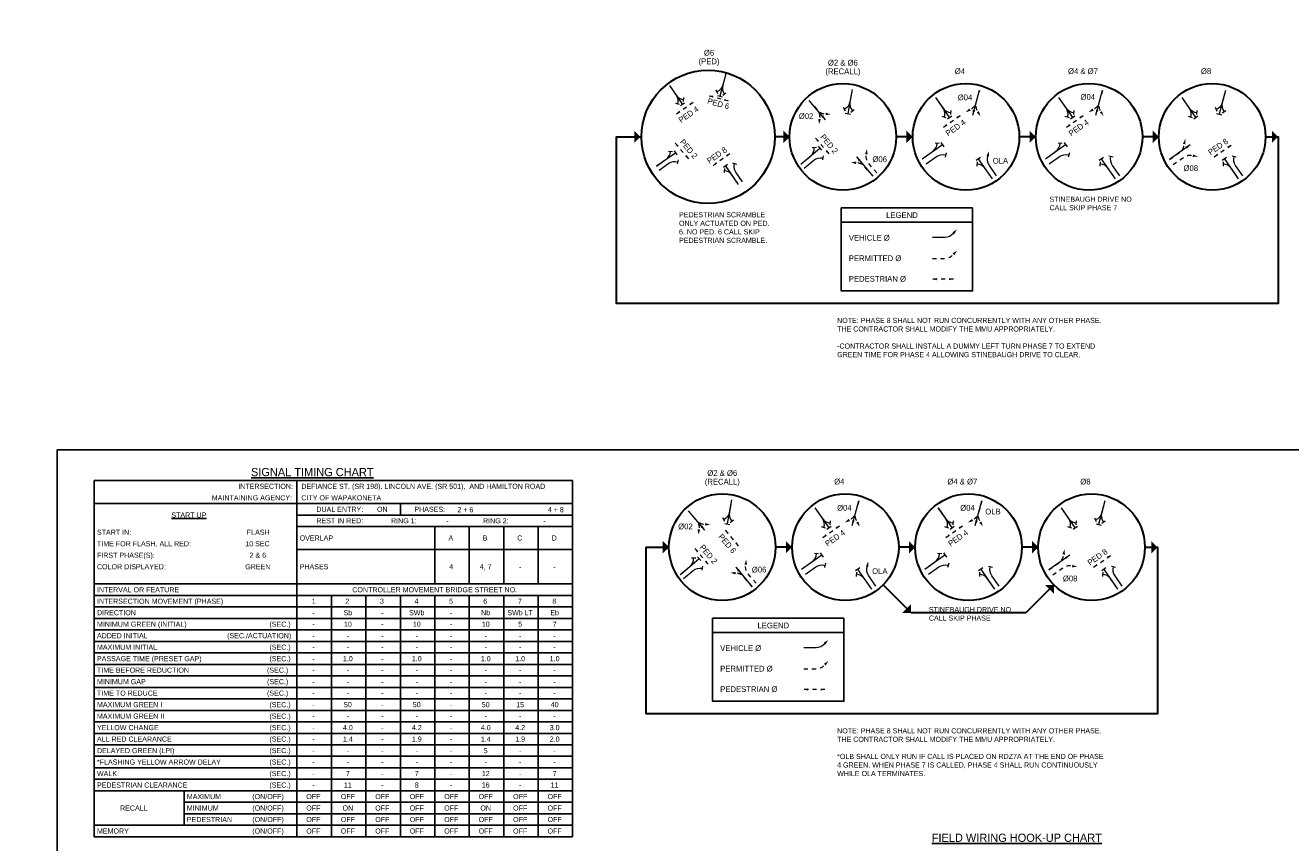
# Model space of a CAD drawing. Header units: feet. Extents: x -492 to 1495683, y -198 to 337262.
# Tile 20 of 32: x 95 to 126, y -127 to -107. Entities that reach past the tile are written whole.
import ezdxf
from ezdxf.enums import TextEntityAlignment as Align

# ---------------------------------------------------------------- set-up
doc = ezdxf.new("R2010")
doc.units = ezdxf.units.FT
doc.header["$MEASUREMENT"] = 0
for name, pattern in [('DGN Style 1', [0.063228, 0.000105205, -0.063123]), ('DGN Style 2', [0.017105, 0.010263, -0.006842]), ('F', [0.15, 0.1, -0.05])]:
    doc.linetypes.add(name, pattern=pattern)
doc.layers.add('COLUMNS', color=6, linetype='Continuous', plot=False)
for name, color, linetype in [('SH_Data', 7, 'Continuous'), ('SH_Text', 9, 'Continuous'), ('TEXT-DED', 10, 'Continuous')]:
    doc.layers.add(name, color=color, linetype=linetype)
doc.styles.add('Font 31 Normal (0.14)', font='ISO_FONTRIGHT.shx', dxfattribs={"height": 0.2})
doc.styles.add('Slanted Normal (0.14) Font 31', font='ISO_FONTRIGHT.shx', dxfattribs={"height": 0.14})
doc.styles.add('Slanted-Normal', font='font31.shx', dxfattribs={"height": 0.14})
doc.styles.get("Standard").update_dxf_attribs({"font": 'font31.shx'})
doc.dimstyles.get("Standard").update_dxf_attribs({"dimtxt": 0.18, "dimasz": 0.18, "dimexe": 0.18, "dimexo": 0.0625, "dimgap": 0.09, "dimtad": 0, "dimtih": 1, "dimtoh": 1, "dimdec": 4, "dimzin": 0, "dimdsep": 46, "dimtxsty": 'Standard', "dimcen": 0.09, "dimadec": 0, "dimazin": 0, "dimtfac": 1, "dimtdec": 4, "dimtofl": 0, "dimtmove": 0, "dimatfit": 3, "dimfxl": 1, "dimtolj": 1, "dimtzin": 0, "dimarcsym": 0})

# ---------------------------------------------------------------- blocks, each defined once
blk = doc.blocks.new('*D1099')
at = {"layer": 'Defpoints', "color": 0, "transparency": 16777216}
for p in [(87.614, -118.712), (88.795, -118.712), (90.277, -118.712), (88.476, -119.263), (88.795, -121.588)]:
    blk.add_point(p, dxfattribs=at)
at = {"layer": 'TEXT-DED', "color": 0, "lineweight": -2, "transparency": 16777216}
blk.add_arc((88.795, -118.712), 0.636, 191.2725, 258.7275, dxfattribs=at)
at = {"layer": 'TEXT-DED', "color": 0, "transparency": 16777216}
for points in [[(88.15, -118.839), (88.191, -118.834), (88.158, -118.712)], [(88.672, -119.315), (88.668, -119.357), (88.795, -119.348)]]:
    blk.add_solid(points, dxfattribs=at)
blk = doc.blocks.new('TERMF_5')
at = {"layer": 'SH_Data', "color": 1, "linetype": 'Continuous', "lineweight": 13}
blk.add_solid([(-0.156, 0.039), (0, 0), (-0.156, -0.039)], dxfattribs=at)
blk = doc.blocks.new('TERMF_6')
at = {"layer": 'SH_Data', "color": 1, "linetype": 'Continuous', "lineweight": 13}
blk.add_solid([(-0.156, 0.039), (0, 0), (-0.156, -0.039)], dxfattribs=at)
blk = doc.blocks.new('*U1074')
at = {"layer": 'SH_Data', "color": 2, "linetype": 'DGN Style 2', "lineweight": 13}
blk.add_line((0.375, 0), (-0.375, 0), dxfattribs=at)
at = {"layer": 'SH_Data', "color": 1, "linetype": 'Continuous', "lineweight": 13, "extrusion": (0, 0, -1), "xscale": 0.9754271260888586, "yscale": 0.9754271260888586, "zscale": 0.9754271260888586, "rotation": 9.12631102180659e-12}
blk.add_blockref('TERMF_6', (0.375, 0), dxfattribs=at)
at = {"layer": 'SH_Data', "color": 1, "linetype": 'Continuous', "lineweight": 13, "xscale": 0.9754271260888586, "yscale": 0.9754271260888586, "zscale": 0.9754271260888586, "rotation": 9.12631102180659e-12}
blk.add_blockref('TERMF_5', (0.375, 0), dxfattribs=at)
blk = doc.blocks.new('PED')
at = {"layer": 'SH_Data', "color": 2, "linetype": 'DGN Style 2', "lineweight": 13}
blk.add_blockref('*U1074', (0, 0), dxfattribs=at)
blk = doc.blocks.new('TERMF_2')
at = {"layer": 'SH_Data', "color": 1, "linetype": 'Continuous', "lineweight": 13}
blk.add_solid([(-0.156, 0.039), (0, 0), (-0.156, -0.039)], dxfattribs=at)
blk = doc.blocks.new('*U1069')
at = {"layer": 'SH_Data', "color": 2, "linetype": 'Continuous', "lineweight": 13}
blk.add_line((0.32, 0), (-0.32, 0), dxfattribs=at)
at = {"layer": 'SH_Data', "color": 1, "linetype": 'Continuous', "lineweight": 13, "xscale": 0.8222464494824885, "yscale": 0.8222464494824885, "zscale": 0.8222464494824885, "rotation": 9.126311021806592e-12}
blk.add_blockref('TERMF_2', (0.32, 0), dxfattribs=at)
blk = doc.blocks.new('TERMF')
at = {"layer": 'SH_Data', "color": 1, "linetype": 'Continuous', "lineweight": 13, "extrusion": (0, 0, -1)}
blk.add_solid([(0.156, 0.039), (0, 0), (0.156, -0.039)], dxfattribs=at)
blk = doc.blocks.new('*U1065')
at = {"layer": 'SH_Data', "color": 2, "linetype": 'Continuous', "lineweight": 13, "extrusion": (0, 0, -1), "flags": 128}
blk.add_lwpolyline([(-0.096, 0.308), (-0.096, -0.005, 0.227198), (0.006, -0.217)], format="xyb", dxfattribs=at)
at = {"layer": 'SH_Data', "color": 1, "linetype": 'Continuous', "lineweight": 13, "extrusion": (0, 0, -1), "xscale": 0.8222475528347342, "yscale": 0.8222475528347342, "zscale": 0.8222475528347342, "rotation": 314.9229827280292}
blk.add_blockref('TERMF', (0.096, -0.308), dxfattribs=at)
blk = doc.blocks.new('*U1067')
at = {"layer": 'SH_Data', "color": 2, "linetype": 'Continuous', "lineweight": 13}
blk.add_line((0.001, 0.283), (0.067, 0.201), dxfattribs=at)
at = {"layer": 'SH_Data', "color": 2, "linetype": 'Continuous', "lineweight": 13, "flags": 128}
blk.add_lwpolyline([(-0.067, -0.283), (-0.067, 0.03, -0.227198), (0.034, 0.242)], format="xyb", dxfattribs=at)
blk = doc.blocks.new('STHRU')
at = {"layer": 'SH_Data', "color": 2, "linetype": 'Continuous', "lineweight": 13}
for p, q in [((0, 0), (0.731, 0)), ((0.731, -0.077), (0.731, 0.077))]:
    blk.add_line(p, q, dxfattribs=at)
blk = doc.blocks.new('TERMF_4')
at = {"layer": 'SH_Data', "color": 1, "linetype": 'Continuous', "lineweight": 13, "extrusion": (0, 0, -1)}
blk.add_solid([(0.156, 0.039), (0, 0), (0.156, -0.039)], dxfattribs=at)
blk = doc.blocks.new('PERMISSIVE ARROW')
at = {"layer": 'SH_Data', "color": 2, "linetype": 'F', "lineweight": 13, "flags": 128}
blk.add_lwpolyline([(0, 0), (0.306, 0, 0.227198), (0.512, 0.099)], format="xyb", dxfattribs=at)
at = {"layer": 'SH_Data', "color": 1, "linetype": 'Continuous', "lineweight": 13, "xscale": 0.8014446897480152, "yscale": 0.8014446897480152, "zscale": 0.8014446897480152, "rotation": 44.92298272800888}
blk.add_blockref('TERMF_4', (0.601, 0.187), dxfattribs=at)

msp = doc.modelspace()

# ---------------------------------------------------------------- linework, layer by layer
at = {"layer": 'COLUMNS', "color": 3}
msp.add_lwpolyline([(95.53658, -138.06895), (95.53658, -117.31895), (125.91158, -117.31895), (125.91158, -138.06895)], close=True, dxfattribs=at)
at = {"layer": 'SH_Data', "color": 9, "linetype": 'Continuous', "lineweight": 30}
for p, q in [((113.38819, -109.69344), (113.02541, -109.69344)), ((116.38896, -109.69351), (115.98739, -109.69351)), ((119.38972, -109.69362), (118.98816, -109.69362)), ((122.39049, -109.69374), (121.98892, -109.69374)), ((113.44896, -119.69351), (113.0474, -119.69351)), ((116.44973, -119.69362), (116.04816, -119.69362)), ((119.45049, -119.69359), (119.04893, -119.69359)), ((116.34838, -121.29346), (115.66748, -120.61256)), ((119.83125, -120.61264), (119.15044, -121.29346)), ((119.15044, -121.29346), (116.34838, -121.29346))]:
    msp.add_line(p, q, dxfattribs=at)
at = {"layer": 'SH_Data'}
for p, q in [((114.64797, -111.77555), (117.84992, -111.77555)), ((111.51211, -121.77555), (114.71405, -121.77555))]:
    msp.add_line(p, q, dxfattribs=at)
at = {"layer": 'SH_Data', "color": 3}
for p, q in [((96.43837, -118.06899), (108.09956, -118.06899)), ((96.43837, -118.06899), (96.43837, -126.74899)), ((101.37955, -118.06899), (101.37955, -126.74899)), ((108.09956, -118.06899), (108.09956, -126.74899)), ((96.43837, -118.62899), (108.09956, -118.62899)), ((103.89955, -118.62899), (103.89955, -118.90899)), ((101.37955, -118.90899), (108.09956, -118.90899)), ((101.37955, -119.18899), (108.09956, -119.18899)), ((104.73955, -119.18899), (104.73955, -120.58899)), ((105.57955, -119.18899), (105.57955, -120.58899)), ((106.41956, -119.18899), (106.41956, -120.58899)), ((107.25956, -119.18899), (107.25956, -120.58899)), ((101.37955, -119.74899), (108.09956, -119.74899)), ((96.43837, -120.58899), (108.09956, -120.58899)), ((96.43837, -120.86899), (108.09956, -120.86899)), ((96.43837, -126.74899), (108.09956, -126.74899))]:
    msp.add_line(p, q, dxfattribs=at)
at = {"layer": 'SH_Data', "color": 9, "lineweight": 30, "flags": 128}
for points in [[(124.98969, -109.69368), (125.29606, -109.69368), (125.29606, -113.75493), (113.63003, -113.75493), (109.17056, -113.75493), (109.17056, -109.69344), (109.75174, -109.69347)], [(122.04969, -119.69368), (122.35606, -119.69368), (122.35606, -123.75493), (110.69004, -123.75493), (109.89624, -123.75493), (109.89624, -119.69344), (110.4482, -119.6935)]]:
    msp.add_lwpolyline(points, dxfattribs=at)
at = {"layer": 'SH_Data', "flags": 128}
for points in [[(117.84992, -111.42555), (114.64797, -111.42555), (114.64797, -113.44615), (117.84992, -113.44615), (117.84992, -111.42555)], [(114.71405, -121.42555), (111.51211, -121.42555), (111.51211, -123.44615), (114.71405, -123.44615), (114.71405, -121.42555)]]:
    msp.add_lwpolyline(points, close=True, dxfattribs=at)
at = {"layer": 'SH_Data', "color": 254, "linetype": 'Continuous', "lineweight": 30}
for centre, radius in [((111.40091, -109.69344), 1.6245), ((114.68779, -109.69351), 1.2996), ((117.68856, -109.69357), 1.2996), ((120.68932, -109.69369), 1.2996), ((123.69009, -109.69357), 1.2996), ((111.7478, -119.69351), 1.2996), ((114.74856, -119.69357), 1.2996), ((117.74933, -119.69369), 1.2996), ((120.75009, -119.69357), 1.2996)]:
    msp.add_circle(centre, radius, dxfattribs=at)
at = {"layer": 'SH_Data', "extrusion": (0, 0, -1)}
for points in [[(-109.75182, -109.69356), (-109.60032, -109.54193), (-109.60019, -109.84506)], [(-113.38819, -109.69351), (-113.23669, -109.54188), (-113.23656, -109.84501)], [(-116.38896, -109.69357), (-116.23746, -109.54194), (-116.23733, -109.84507)], [(-119.38972, -109.69369), (-119.23822, -109.54206), (-119.2381, -109.84519)], [(-122.39049, -109.6938), (-122.23899, -109.54217), (-122.23886, -109.8453)], [(-125.29606, -109.69368), (-125.14456, -109.54205), (-125.14443, -109.84518)], [(-110.4482, -119.6935), (-110.2967, -119.54187), (-110.29657, -119.845)], [(-113.44896, -119.69357), (-113.29746, -119.54194), (-113.29733, -119.84507)], [(-116.44973, -119.69369), (-116.29823, -119.54206), (-116.2981, -119.84519)], [(-119.45049, -119.6938), (-119.29899, -119.54217), (-119.29886, -119.8453)], [(-122.35606, -119.69368), (-122.20456, -119.54205), (-122.20443, -119.84518)], [(-119.83131, -120.61261), (-119.61697, -120.61252), (-119.83122, -120.82696)], [(-116.34838, -121.29355), (-116.34847, -121.0792), (-116.13403, -121.29346)]]:
    msp.add_solid(points, dxfattribs=at)
at = {"layer": 'TEXT-DED'}
for p, q in [((102.21955, -120.86899), (102.21955, -126.74899)), ((103.05955, -120.86899), (103.05955, -126.74899)), ((103.89955, -120.86899), (103.89955, -126.74899)), ((104.73955, -120.86899), (104.73955, -126.74899)), ((105.57955, -120.86899), (105.57955, -126.74899)), ((106.41956, -120.86899), (106.41956, -126.74899)), ((107.25956, -120.86899), (107.25956, -126.74899)), ((96.43837, -121.14899), (108.09956, -121.14899)), ((96.43837, -121.42899), (108.09956, -121.42899)), ((96.43837, -121.70899), (108.09956, -121.70899)), ((96.43837, -121.98899), (108.09956, -121.98899)), ((96.43837, -122.26899), (108.09956, -122.26899)), ((96.43837, -122.54899), (108.09956, -122.54899)), ((96.43837, -122.82899), (108.09956, -122.82899)), ((96.43837, -123.10899), (108.09956, -123.10899)), ((96.43837, -123.38899), (108.09956, -123.38899)), ((96.43837, -123.66899), (108.09956, -123.66899)), ((96.43837, -123.94899), (108.09956, -123.94899)), ((96.43837, -124.22899), (108.09956, -124.22899)), ((96.43837, -124.50899), (108.09956, -124.50899)), ((96.43837, -124.78899), (108.09956, -124.78899)), ((96.43837, -125.06899), (108.09956, -125.06899)), ((96.43837, -125.34899), (108.09956, -125.34899)), ((96.43837, -125.62899), (108.09956, -125.62899)), ((98.62896, -125.62899), (98.62896, -126.46899)), ((98.62896, -125.90899), (108.09956, -125.90899)), ((96.43837, -126.46899), (108.09956, -126.46899)), ((98.62896, -126.18899), (108.09956, -126.18899))]:
    msp.add_line(p, q, dxfattribs=at)

# ---------------------------------------------------------------- block references
at = {"layer": 'SH_Data', "color": 2, "linetype": 'Continuous', "lineweight": 13, "extrusion": (0, 0, -1)}
for name, p, xscale, yscale, zscale, rotation in [('*U1067', (-111.70595, -108.39356), -0.9137812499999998, 0.91378125, 0.91378125, 195), ('*U1067', (-111.82458, -108.42535), 0.9137812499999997, 0.9137812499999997, 0.9137812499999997, 194.9999999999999), ('STHRU', (-110.45838, -108.44455), 0.7702814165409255, 0.7702814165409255, 0.7702814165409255, 235.0000000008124), ('*U1067', (-110.65705, -108.62122), 0.91378125, 0.91378125, 0.91378125, 145.0000000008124), ('*U1067', (-114.80077, -108.7961), -0.9746999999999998, 0.9746999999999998, 0.9747, 190), ('*U1067', (-114.92978, -108.81884), 0.9746999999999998, 0.9746999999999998, 0.9746999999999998, 190), ('*U1067', (-123.88085, -108.80942), -0.9746999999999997, 0.9746999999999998, 0.9747, 195), ('*U1067', (-124.00739, -108.84333), 0.9746999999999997, 0.9746999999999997, 0.9746999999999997, 194.9999999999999), ('STHRU', (-116.94547, -108.73598), 0.8216335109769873, 0.8216335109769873, 0.8216335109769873, 235.0000000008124), ('*U1067', (-117.15739, -108.92444), 0.9746999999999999, 0.9746999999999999, 0.9746999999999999, 145.0000000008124), ('STHRU', (-119.94624, -108.7361), 0.8216335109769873, 0.8216335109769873, 0.8216335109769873, 235.0000000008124), ('*U1067', (-120.15816, -108.92455), 0.9746999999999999, 0.9746999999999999, 0.9746999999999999, 145.0000000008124), ('STHRU', (-122.947, -108.73598), 0.8216335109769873, 0.8216335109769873, 0.8216335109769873, 235.0000000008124), ('*U1067', (-123.15892, -108.92444), 0.9746999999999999, 0.9746999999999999, 0.9746999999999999, 145.0000000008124), ('*U1067', (-110.31994, -110.20594), 0.9137812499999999, 0.9137812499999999, 0.9137812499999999, 55.00000000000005), ('STHRU', (-110.14738, -110.40173), 0.7702814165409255, 0.7702814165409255, 0.7702814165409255, 145.0000000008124), ('*U1067', (-113.83039, -110.13418), 0.9746999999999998, 0.9746999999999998, 0.9746999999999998, 50.00000000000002), ('STHRU', (-113.66523, -110.35827), 0.8216335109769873, 0.8216335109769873, 0.8216335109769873, 140.0000000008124), ('*U1065', (-118.33796, -110.34041), -0.9746999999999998, 0.9746999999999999, 0.9747, 145), ('*U1067', (-121.33123, -110.37867), -0.9747000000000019, 0.9747000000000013, 0.9747000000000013, 325.0129323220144), ('*U1067', (-124.332, -110.37856), -0.9747000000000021, 0.9747000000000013, 0.9747000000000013, 325.0129323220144), ('STHRU', (-112.14676, -110.8557), 0.7702814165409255, 0.7702814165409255, 0.7702814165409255, 55.00000000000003), ('*U1067', (-112.14613, -110.54037), -0.913781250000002, 0.9137812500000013, 0.9137812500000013, 325.0129323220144), ('*U1067', (-118.11917, -110.52651), 0.9747000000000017, 0.9747000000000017, 0.9747000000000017, 324.9870676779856), ('STHRU', (-118.33113, -110.71491), 0.8216335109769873, 0.8216335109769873, 0.8216335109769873, 55.00000000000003), ('*U1067', (-121.11994, -110.52662), 0.9747000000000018, 0.9747000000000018, 0.9747000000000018, 324.9870676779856), ('STHRU', (-121.3319, -110.71502), 0.8216335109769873, 0.8216335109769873, 0.8216335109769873, 55.00000000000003), ('*U1067', (-124.1207, -110.52651), 0.9747000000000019, 0.9747000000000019, 0.9747000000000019, 324.9870676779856), ('STHRU', (-124.33266, -110.71491), 0.8216335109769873, 0.8216335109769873, 0.8216335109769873, 55.00000000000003), ('*U1067', (-111.94804, -110.67907), 0.9137812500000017, 0.9137812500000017, 0.9137812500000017, 324.9870676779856), ('*U1065', (-117.16897, -112.0446), 0.9747000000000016, 0.9747000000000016, 0.9747000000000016, 269.9870676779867), ('*U1067', (-111.86077, -118.7961), -0.9746999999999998, 0.9746999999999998, 0.9747, 190), ('*U1067', (-111.98979, -118.81884), 0.9746999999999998, 0.9746999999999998, 0.9746999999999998, 190), ('STHRU', (-114.00547, -118.73598), 0.8216335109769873, 0.8216335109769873, 0.8216335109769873, 235.0000000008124), ('*U1067', (-114.21739, -118.92444), 0.9746999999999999, 0.9746999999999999, 0.9746999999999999, 145.0000000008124), ('STHRU', (-117.00624, -118.7361), 0.8216335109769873, 0.8216335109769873, 0.8216335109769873, 235.0000000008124), ('*U1067', (-117.21816, -118.92455), 0.9746999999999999, 0.9746999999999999, 0.9746999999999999, 145.0000000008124), ('STHRU', (-120.00701, -118.73598), 0.8216335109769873, 0.8216335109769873, 0.8216335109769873, 235.0000000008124), ('*U1067', (-120.21892, -118.92444), 0.9746999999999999, 0.9746999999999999, 0.9746999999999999, 145.0000000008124), ('*U1067', (-120.94086, -118.80942), -0.9746999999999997, 0.9746999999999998, 0.9747, 195), ('*U1067', (-121.06739, -118.84333), 0.9746999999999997, 0.9746999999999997, 0.9746999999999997, 194.9999999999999), ('*U1067', (-110.8904, -120.13418), 0.9746999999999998, 0.9746999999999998, 0.9746999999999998, 50.00000000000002), ('STHRU', (-110.72524, -120.35827), 0.8216335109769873, 0.8216335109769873, 0.8216335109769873, 140.0000000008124), ('*U1067', (-115.17917, -120.52651), 0.9747000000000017, 0.9747000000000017, 0.9747000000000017, 324.9870676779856), ('STHRU', (-115.39114, -120.71491), 0.8216335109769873, 0.8216335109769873, 0.8216335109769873, 55.00000000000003), ('*U1065', (-115.39797, -120.34041), -0.9746999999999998, 0.9746999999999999, 0.9747, 145), ('*U1067', (-118.17994, -120.52662), 0.9747000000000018, 0.9747000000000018, 0.9747000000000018, 324.9870676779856), ('STHRU', (-118.3919, -120.71502), 0.8216335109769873, 0.8216335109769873, 0.8216335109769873, 55.00000000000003), ('*U1067', (-118.39124, -120.37867), -0.9747000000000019, 0.9747000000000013, 0.9747000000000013, 325.0129323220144), ('*U1067', (-121.1807, -120.52651), 0.9747000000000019, 0.9747000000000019, 0.9747000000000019, 324.9870676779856), ('STHRU', (-121.39267, -120.71491), 0.8216335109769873, 0.8216335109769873, 0.8216335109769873, 55.00000000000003), ('*U1067', (-121.392, -120.37856), -0.9747000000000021, 0.9747000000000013, 0.9747000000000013, 325.0129323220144), ('*U1065', (-114.03311, -122.0446), 0.9747000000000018, 0.9747000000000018, 0.9747000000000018, 269.9870676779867)]:
    msp.add_blockref(name, p, dxfattribs=dict(at, xscale=xscale, yscale=yscale, zscale=zscale, rotation=rotation))
at = {"layer": 'SH_Data', "color": 2, "linetype": 'Continuous', "lineweight": 13}
for name, p, xscale, yscale, zscale, rotation in [('STHRU', (111.83221, -108.15959), 0.7702814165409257, 0.7702814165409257, 0.7702814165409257, 254.9999999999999), ('*U1067', (110.55645, -108.69167), 0.9137812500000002, 0.9137812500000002, 0.9137812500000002, 215.0000000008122), ('STHRU', (114.91319, -108.53574), 0.8216335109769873, 0.8216335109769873, 0.8216335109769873, 259.9999999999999), ('STHRU', (124.01554, -108.55985), 0.8216335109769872, 0.8216335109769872, 0.8216335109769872, 254.9999999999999), ('*U1067', (117.05008, -108.99958), 0.9746999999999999, 0.9746999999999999, 0.9746999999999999, 215.0000000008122), ('*U1067', (120.05084, -108.99969), 0.9746999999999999, 0.9746999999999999, 0.9746999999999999, 215.0000000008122), ('*U1067', (123.05161, -108.99958), 0.9746999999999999, 0.9746999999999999, 0.9746999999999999, 215.0000000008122), ('*U1067', (116.81053, -110.01465), -0.9747, 0.9746999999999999, 0.9747, 304.9999999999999), ('*U1067', (119.8113, -110.01476), -0.9747, 0.9746999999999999, 0.9747, 304.9999999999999), ('*U1067', (113.99657, -110.332), 0.9747, 0.9747, 0.9747, 310.0000000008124), ('STHRU', (116.62208, -110.22657), -0.8216335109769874, 0.8216335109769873, 0.8216335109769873, 215), ('*U1067', (116.98098, -110.24306), 0.9747, 0.9747, 0.9747, 304.9999999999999), ('STHRU', (119.62285, -110.22668), -0.8216335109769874, 0.8216335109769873, 0.8216335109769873, 215), ('*U1067', (119.98175, -110.24318), 0.9747, 0.9747, 0.9747, 304.9999999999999), ('*U1067', (110.45898, -110.40427), 0.91378125, 0.91378125, 0.91378125, 305.0000000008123), ('STHRU', (111.97319, -118.53574), 0.8216335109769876, 0.8216335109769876, 0.8216335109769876, 259.9999999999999), ('*U1067', (114.11008, -118.99958), 0.9746999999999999, 0.9746999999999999, 0.9746999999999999, 215.0000000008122), ('*U1067', (117.11085, -118.99969), 0.9746999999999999, 0.9746999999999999, 0.9746999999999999, 215.0000000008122), ('*U1067', (120.11161, -118.99958), 0.9746999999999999, 0.9746999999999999, 0.9746999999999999, 215.0000000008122), ('STHRU', (121.07554, -118.55985), 0.8216335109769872, 0.8216335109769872, 0.8216335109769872, 254.9999999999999), ('*U1067', (113.87054, -120.01465), -0.9747, 0.9746999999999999, 0.9747, 304.9999999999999), ('STHRU', (113.68208, -120.22657), -0.8216335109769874, 0.8216335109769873, 0.8216335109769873, 215), ('*U1067', (116.8713, -120.01476), -0.9747, 0.9746999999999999, 0.9747, 304.9999999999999), ('STHRU', (116.68285, -120.22668), -0.8216335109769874, 0.8216335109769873, 0.8216335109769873, 215), ('*U1067', (111.05658, -120.332), 0.9747, 0.9747, 0.9747, 310.0000000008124), ('*U1067', (114.04099, -120.24306), 0.9747, 0.9747, 0.9747, 304.9999999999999), ('*U1067', (117.04175, -120.24318), 0.9747, 0.9747, 0.9747, 304.9999999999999)]:
    msp.add_blockref(name, p, dxfattribs=dict(at, xscale=xscale, yscale=yscale, zscale=zscale, rotation=rotation))
at = {"layer": 'SH_Data', "color": 2, "lineweight": 13, "xscale": -1}
for p, rotation in [((118.01401, -108.55985), 74.99999999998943), ((121.01477, -108.55997), 74.99999999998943), ((113.86407, -108.80433), 129.9999999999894), ((115.51408, -110.57344), 310), ((122.74149, -110.36489), 215), ((115.07401, -118.55985), 74.99999999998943), ((118.07477, -118.55997), 74.99999999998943), ((110.92408, -118.80433), 129.9999999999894), ((112.57409, -120.57344), 310), ((119.80149, -120.36489), 215)]:
    msp.add_blockref('PERMISSIVE ARROW', p, dxfattribs=dict(at, rotation=rotation))
at = {"layer": 'SH_Data', "color": 1, "linetype": 'Continuous', "lineweight": 13, "extrusion": (0, 0, -1), "xscale": 0.9746999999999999, "yscale": 0.9746999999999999, "zscale": 0.9746999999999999}
for p, rotation in [((-117.93343, -108.86071), 285), ((-120.9342, -108.86082), 285), ((-114.0643, -109.04289), 229.9999999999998), ((-114.99343, -118.86071), 285), ((-117.9942, -118.86082), 285), ((-111.12431, -119.04289), 229.9999999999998)]:
    msp.add_blockref('*U1069', p, dxfattribs=dict(at, rotation=rotation))
at = {"layer": 'SH_Data', "color": 2, "lineweight": 13}
for p, rotation in [((118.01401, -108.55985), 254.9999999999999), ((121.01477, -108.55997), 254.9999999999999), ((113.86407, -108.80433), 310), ((122.64618, -110.24379), 35), ((115.41694, -110.65496), 130), ((110.92408, -118.80433), 310), ((115.07401, -118.55985), 254.9999999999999), ((118.07477, -118.55997), 254.9999999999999), ((119.70618, -120.24379), 35), ((112.47694, -120.65496), 130)]:
    msp.add_blockref('PERMISSIVE ARROW', p, dxfattribs=dict(at, rotation=rotation))
at = {"layer": 'SH_Data', "color": 2, "linetype": 'DGN Style 2', "lineweight": 13}
for p, xscale, yscale, zscale, rotation in [((110.8387, -108.98771), 0.6846945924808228, 0.6846945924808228, 0.6846945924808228, 214.9999999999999), ((111.65838, -108.75282), 0.6419011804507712, 0.6419011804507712, 0.6419011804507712, 165), ((117.34733, -109.30989), 0.6846945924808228, 0.6846945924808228, 0.6846945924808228, 214.9999999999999), ((120.34809, -109.31), 0.6846945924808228, 0.6846945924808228, 0.6846945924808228, 214.9999999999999), ((114.18762, -109.91994), 0.6846945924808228, 0.6846945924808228, 0.6846945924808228, 130), ((110.76559, -110.04142), 0.6846945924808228, 0.6846945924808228, 0.6846945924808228, 130), ((111.73425, -110.24002), 0.6846945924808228, 0.6846945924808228, 0.6846945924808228, 214.9999999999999), ((123.95057, -110.03211), 0.6846945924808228, 0.6846945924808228, 0.6846945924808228, 214.9999999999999), ((111.98174, -119.46708), 0.6846945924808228, 0.6846945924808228, 0.6846945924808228, 309.9999999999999), ((114.40733, -119.30989), 0.6846945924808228, 0.6846945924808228, 0.6846945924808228, 214.9999999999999), ((117.40809, -119.31), 0.6846945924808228, 0.6846945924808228, 0.6846945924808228, 214.9999999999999), ((111.24762, -119.91994), 0.6846945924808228, 0.6846945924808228, 0.6846945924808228, 130), ((121.01057, -120.03211), 0.6846945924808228, 0.6846945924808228, 0.6846945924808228, 214.9999999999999)]:
    msp.add_blockref('PED', p, dxfattribs=dict(at, xscale=xscale, yscale=yscale, zscale=zscale, rotation=rotation))
at = {"layer": 'SH_Data', "color": 1, "linetype": 'Continuous', "lineweight": 13}
for p, xscale, yscale, zscale, rotation in [((122.90133, -110.06518), 0.9746999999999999, 0.9746999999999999, 0.9746999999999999, 35), ((115.21677, -110.41634), 0.9746999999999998, 0.9746999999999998, 0.9746999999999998, 129.9999999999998), ((119.96133, -120.06518), 0.9746999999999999, 0.9746999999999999, 0.9746999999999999, 35), ((112.27677, -120.41634), 0.9746999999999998, 0.9746999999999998, 0.9746999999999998, 129.9999999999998)]:
    msp.add_blockref('*U1069', p, dxfattribs=dict(at, xscale=xscale, yscale=yscale, zscale=zscale, rotation=rotation))
at = {"layer": 'SH_Data', "color": 2, "lineweight": 13}
for p in [(116.86868, -112.65511), (113.73281, -122.65511)]:
    msp.add_blockref('PERMISSIVE ARROW', p, dxfattribs=at)
at = {"layer": 'SH_Data', "color": 2, "linetype": 'DGN Style 2', "lineweight": 13, "xscale": 0.6846945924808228, "yscale": 0.6846945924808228, "zscale": 0.6846945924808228}
for p in [(117.12533, -113.16096), (113.98947, -123.16096)]:
    msp.add_blockref('PED', p, dxfattribs=at)

# ---------------------------------------------------------------- texts
at = {"layer": 'SH_Text', "linetype": 'Continuous', "lineweight": 13, "style": 'Slanted Normal (0.14) Font 31'}
for s, p in [('Ø4', (117.53913, -108.09397)), ('Ø4 & Ø7', (120.5399, -108.09409)), ('Ø8', (123.54067, -108.09397)), ('Ø4', (114.59914, -118.09397)), ('Ø4 & Ø7', (117.5999, -118.09409)), ('Ø8', (120.60067, -118.09397))]:
    msp.add_text(s, height=0.14, dxfattribs=at).set_placement(p, align=Align.MIDDLE_CENTER)
at = {"layer": 'SH_Text', "linetype": 'DGN Style 1', "lineweight": 13, "style": 'Slanted Normal (0.14) Font 31'}
for s, rotation, p in [('PED 6', 344.381923, (111.65231, -108.88527)), ('PED 2', 310, (110.93047, -109.98615)), ('PED 2', 310, (114.35249, -109.86467)), ('PED 2', 310, (111.4125, -119.86467)), ('PED 6', 310, (111.87031, -119.605))]:
    msp.add_text(s, height=0.14, rotation=rotation, dxfattribs=at).set_placement(p, align=Align.MIDDLE_CENTER)
at = {"layer": 'SH_Text', "linetype": 'Continuous', "lineweight": 13, "style": 'Slanted Normal (0.14) Font 31'}
for s, p in [('Ø04', (117.48703, -108.66243)), ('Ø04', (120.48152, -108.64859)), ('Ø02', (113.61291, -109.11694)), ('Ø06', (115.40788, -110.16905)), ('OLA', (118.34092, -110.20612)), ('Ø08', (122.99176, -110.38432)), ('Ø04', (114.54703, -118.66243)), ('Ø04', (117.5478, -118.66255)), ('OLB', (118.15909, -118.75506)), ('Ø02', (110.67292, -119.11694)), ('Ø06', (112.46789, -120.16905)), ('OLA', (115.40092, -120.20612)), ('Ø08', (120.05176, -120.38432))]:
    msp.add_text(s, height=0.14, dxfattribs=at).set_placement(p, align=Align.TOP_LEFT)
at = {"layer": 'SH_Text', "linetype": 'DGN Style 1', "lineweight": 13, "style": 'Slanted Normal (0.14) Font 31'}
for s, p in [('PED 4', (110.66472, -109.24622)), ('PED 4', (117.17334, -109.5684)), ('PED 4', (120.17411, -109.56851)), ('PED 8', (123.57102, -110.03112)), ('PED 8', (111.35471, -110.23903)), ('PED 4', (114.23335, -119.5684)), ('PED 4', (117.23411, -119.56851)), ('PED 8', (120.63103, -120.03112))]:
    msp.add_text(s, height=0.14, rotation=35, dxfattribs=at).set_placement(p, align=Align.TOP_LEFT)
at = {"layer": 'SH_Text', "lineweight": 30, "style": 'Font 31 Normal (0.14)'}
for p in [(116.1274, -111.60055), (112.99154, -121.60055)]:
    msp.add_text('LEGEND', height=0.14, dxfattribs=at).set_placement(p, align=Align.MIDDLE_CENTER)
at = {"layer": 'SH_Text', "style": 'Font 31 Normal (0.14)'}
for s, p in [('VEHICLE Ø', (114.83247, -112.08211)), ('PERMITTED Ø', (114.83247, -112.58211)), ('PEDESTRIAN Ø', (114.83247, -113.08211)), ('VEHICLE Ø', (111.6966, -122.08211)), ('PERMITTED Ø', (111.6966, -122.58211)), ('PEDESTRIAN Ø', (111.6966, -123.08211))]:
    msp.add_text(s, height=0.14, dxfattribs=at).set_placement(p, align=Align.TOP_LEFT)
at = {"layer": 'SH_Text', "linetype": 'Continuous', "lineweight": 13, "char_height": 0.14, "attachment_point": 5, "line_spacing_factor": 0.9, "style": 'Slanted Normal (0.14) Font 31'}
for s, insert in [('Ø6\\P(PED)', (111.42429, -107.76917)), ('Ø2 & Ø6\\P(RECALL)', (114.68779, -108.01224)), ('Ø2 & Ø6\\P(RECALL)', (111.7478, -118.01224))]:
    msp.add_mtext(s, dxfattribs=dict(at, insert=insert))
at = {"layer": 'TEXT-DED', "style": 'Slanted-Normal'}
msp.add_text('%%USIGNAL TIMING CHART', height=0.2, dxfattribs=at).set_placement((100.25979, -117.76207), align=Align.TOP_LEFT)
for s, p in [('DEFIANCE ST. (SR 198), LINCOLN AVE. (SR 501),  AND HAMILTON ROAD', (101.48607, -118.20899)), ('CITY OF WAPAKONETA', (101.48607, -118.48899)), ('RING 1:', (103.67294, -119.04899)), ('RING 2:', (105.91496, -119.04899)), ('START IN: ', (96.50425, -119.32899)), ('TIME FOR FLASH, ALL RED:   ', (96.50425, -119.60899)), ('OVERLAP', (101.44543, -119.46899)), ('FIRST PHASE(S):', (96.50425, -119.88899)), ('COLOR DISPLAYED:', (96.50425, -120.16899)), ('PHASES', (101.44543, -120.16899)), ('INTERVAL OR FEATURE', (96.50425, -120.72899)), ('INTERSECTION MOVEMENT (PHASE)', (96.50425, -121.00899)), ('DIRECTION', (96.50425, -121.28899)), ('MINIMUM GREEN (INITIAL) ', (96.50425, -121.56899)), ('ADDED INITIAL', (96.50425, -121.84899)), ('MAXIMUM INITIAL', (96.50425, -122.12899)), ('PASSAGE TIME (PRESET GAP)', (96.50425, -122.40899)), ('TIME BEFORE REDUCTION', (96.50425, -122.68899)), ('MINIMUM GAP', (96.50425, -122.96899)), ('TIME TO REDUCE', (96.50425, -123.24899)), ('MAXIMUM GREEN I', (96.50425, -123.52899)), ('MAXIMUM GREEN II', (96.50425, -123.80899)), ('YELLOW CHANGE', (96.50425, -124.08899)), ('ALL RED CLEARANCE', (96.50425, -124.36899)), ('DELAYED GREEN (LPI)', (96.50425, -124.64899)), ('*FLASHING YELLOW ARROW DELAY', (96.50425, -124.92899)), ('WALK', (96.50425, -125.20899)), ('PEDESTRIAN CLEARANCE', (96.50425, -125.48899)), ('MAXIMUM', (98.69484, -125.76899)), ('MINIMUM', (98.69484, -126.04899)), ('PEDESTRIAN', (98.69484, -126.32899)), ('MEMORY    ', (96.50425, -126.60899))]:
    msp.add_text(s, height=0.125, dxfattribs=at).set_placement(p, align=Align.MIDDLE_LEFT)
for s, p in [('MAINTAINING AGENCY:', (101.2592, -118.48899)), ('INTERSECTION:', (101.28214, -118.20899)), ('DUAL ENTRY: ', (103.04136, -118.76899)), ('REST IN RED: ', (103.04144, -119.04899)), ('(SEC.)', (101.22586, -121.56899)), ('(SEC./ACTUATION)', (101.24056, -121.84899)), ('(SEC.)', (101.22586, -122.12899)), ('(SEC.)', (101.22586, -122.40899)), ('(SEC.)', (101.16764, -122.68899)), ('(SEC.)', (101.16764, -122.96899)), ('(SEC.)', (101.16764, -123.24899)), ('(SEC.)', (101.22586, -123.52899)), ('(SEC.)', (101.22586, -123.80899)), ('(SEC.)', (101.22586, -124.08899)), ('(SEC.)', (101.22586, -124.36899)), ('(SEC.)', (101.22586, -124.64899)), ('(SEC.)', (101.22586, -124.92899)), ('(SEC.)', (101.22586, -125.20899)), ('(SEC.)', (101.22586, -125.48899)), ('(ON/OFF)', (101.05871, -125.76899)), ('(ON/OFF)', (101.05871, -126.04899)), ('(ON/OFF)', (101.05871, -126.32899)), ('(ON/OFF)', (101.05871, -126.60899))]:
    msp.add_text(s, height=0.125, dxfattribs=at).set_placement(p, align=Align.MIDDLE_RIGHT)
for s, height, p in [('ON', 0.125, (103.46071, -118.76899)), ('PHASES:', 0.125, (104.61593, -118.76899)), ('2 + 6', 0.125, (105.48454, -118.77958)), ('4 + 8', 0.125, (107.68973, -118.77958)), ('%%uSTART UP%%U', 0.125, (98.74423, -118.90899)), ('-', 0.125, (105.05216, -119.04899)), ('-', 0.125, (107.41698, -119.04899)), ('FLASH', 0.125, (100.43646, -119.32899)), ('10 SEC', 0.125, (100.41706, -119.60899)), ('A', 0.125, (105.13143, -119.46899)), ('B', 0.125, (105.96802, -119.46899)), ('C', 0.125, (106.8101, -119.46899)), ('D', 0.125, (107.6501, -119.46899)), ('2 & 6', 0.125, (100.42506, -119.88899)), ('GREEN', 0.125, (100.42506, -120.16899)), ('4', 0.125, (105.14071, -120.16899)), ('4, 7', 0.125, (105.98071, -120.16899)), ('-', 0.125, (106.82071, -120.16899)), ('-', 0.125, (107.66071, -120.16899)), ('CONTROLLER MOVEMENT BRIDGE STREET NO.', 0.125, (104.73791, -120.72899)), ('1', 0.125, (101.78792, -121.00899)), ('Sb', 0.125, (102.62071, -121.28899)), ('2', 0.125, (102.60823, -121.00899)), ('3', 0.125, (103.45037, -121.00899)), ('SWb', 0.125, (104.30071, -121.28899)), ('4', 0.125, (104.29271, -121.00899)), ('5', 0.125, (105.13479, -121.00899)), ('Nb', 0.125, (105.98071, -121.28899)), ('6', 0.125, (105.97017, -121.00899)), ('SWb LT', 0.125, (106.82071, -121.28899)), ('7', 0.125, (106.81523, -121.00899)), ('Eb', 0.125, (107.66071, -121.28899)), ('8', 0.125, (107.65334, -121.00899)), ('-', 0.125, (101.78071, -121.28899)), ('10', 0.125, (102.62071, -121.56899)), ('-', 0.125, (103.46071, -121.28899)), ('10', 0.125, (104.30071, -121.56899)), ('-', 0.125, (105.14071, -121.28899)), ('10', 0.125, (105.98071, -121.56899)), ('5', 0.125, (106.82071, -121.56899)), ('7', 0.125, (107.66071, -121.56899)), ('-', 0.125, (101.78071, -121.56899)), ('-', 0.125, (103.46071, -121.56899)), ('-', 0.125, (105.14071, -121.56899)), ('-', 0.125, (101.78071, -121.84899)), ('-', 0.125, (101.78071, -122.12899)), ('-', 0.125, (102.62071, -121.84899)), ('-', 0.125, (102.62071, -122.12899)), ('-', 0.125, (103.46071, -121.84899)), ('-', 0.125, (103.46071, -122.12899)), ('-', 0.125, (104.30071, -121.84899)), ('-', 0.125, (104.30071, -122.12899)), ('-', 0.125, (105.14071, -121.84899)), ('-', 0.125, (105.14071, -122.12899)), ('-', 0.125, (105.98071, -121.84899)), ('-', 0.125, (105.98071, -122.12899)), ('-', 0.125, (106.82071, -121.84899)), ('-', 0.125, (106.82071, -122.12899)), ('-', 0.125, (107.66071, -121.84899)), ('-', 0.125, (107.66071, -122.12899)), ('-', 0.125, (101.78071, -122.40899)), ('1.0', 0.125, (102.62071, -122.40899)), ('-', 0.125, (103.46071, -122.40899)), ('1.0', 0.125, (104.30071, -122.40899)), ('-', 0.125, (105.14071, -122.40899)), ('1.0', 0.125, (105.98071, -122.40899)), ('1.0', 0.125, (106.82071, -122.40899)), ('1.0', 0.125, (107.66071, -122.40899)), ('-', 0.125, (101.78071, -122.68899)), ('-', 0.125, (102.62071, -122.68899)), ('-', 0.125, (103.46071, -122.68899)), ('-', 0.125, (104.30071, -122.68899)), ('-', 0.125, (105.14071, -122.68899)), ('-', 0.125, (105.98071, -122.68899)), ('-', 0.125, (106.82071, -122.68899)), ('-', 0.125, (107.66071, -122.68899)), ('-', 0.125, (101.78071, -122.96899)), ('-', 0.125, (102.62071, -122.96899)), ('-', 0.125, (103.46071, -122.96899)), ('-', 0.125, (104.30071, -122.96899)), ('-', 0.125, (105.14071, -122.96899)), ('-', 0.125, (105.98071, -122.96899)), ('-', 0.125, (106.82071, -122.96899)), ('-', 0.125, (107.66071, -122.96899)), ('-', 0.125, (101.78071, -123.24899)), ('-', 0.125, (102.62071, -123.24899)), ('-', 0.125, (103.46071, -123.24899)), ('-', 0.125, (104.30071, -123.24899)), ('-', 0.125, (105.14071, -123.24899)), ('-', 0.125, (105.98071, -123.24899)), ('-', 0.125, (106.82071, -123.24899)), ('-', 0.125, (107.66071, -123.24899)), ('-', 0.125, (101.78071, -123.52899)), ('50', 0.125, (102.62071, -123.52899)), ('-', 0.125, (103.46071, -123.52899)), ('50', 0.125, (104.30071, -123.52899)), ('-', 0.125, (105.14071, -123.52899)), ('50', 0.125, (105.98071, -123.52899)), ('15', 0.125, (106.82071, -123.52899)), ('40', 0.125, (107.66071, -123.52899)), ('-', 0.125, (101.78071, -123.80899)), ('-', 0.125, (102.62071, -123.80899)), ('-', 0.125, (103.46071, -123.80899)), ('-', 0.125, (104.30071, -123.80899)), ('-', 0.125, (105.14071, -123.80899)), ('-', 0.125, (105.98071, -123.80899)), ('-', 0.125, (106.82071, -123.80899)), ('-', 0.125, (107.66071, -123.80899)), ('-', 0.125, (101.78071, -124.08899)), ('4.0', 0.125, (102.62071, -124.08899)), ('1.4', 0.125, (102.62071, -124.36899)), ('-', 0.125, (103.46071, -124.08899)), ('4.2', 0.125, (104.30071, -124.08899)), ('1.9', 0.125, (104.30071, -124.36899)), ('-', 0.125, (105.14071, -124.08899)), ('4.0', 0.125, (105.98071, -124.08899)), ('1.4', 0.125, (105.98071, -124.36899)), ('4.2', 0.125, (106.82071, -124.08899)), ('1.9', 0.125, (106.82071, -124.36899)), ('3.0', 0.125, (107.66071, -124.08899)), ('2.0', 0.125, (107.66071, -124.36899)), ('-', 0.125, (101.78071, -124.36899)), ('-', 0.125, (103.46071, -124.36899)), ('-', 0.125, (105.14071, -124.36899)), ('5', 0.125, (105.98071, -124.64899)), ('-', 0.125, (101.78071, -124.64899)), ('-', 0.125, (102.62071, -124.64899)), ('-', 0.125, (103.46071, -124.64899)), ('-', 0.125, (104.30071, -124.64899)), ('-', 0.125, (105.14071, -124.64899)), ('-', 0.125, (106.82071, -124.64899)), ('-', 0.125, (107.66071, -124.64899)), ('-', 0.125, (101.78071, -124.92899)), ('-', 0.125, (101.78071, -125.20899)), ('7', 0.125, (102.62071, -125.20899)), ('-', 0.125, (102.62071, -124.92899)), ('-', 0.125, (103.46071, -124.92899)), ('-', 0.125, (103.46071, -125.20899)), ('7', 0.125, (104.30071, -125.20899)), ('-', 0.125, (104.30071, -124.92899)), ('-', 0.125, (105.14071, -124.92899)), ('-', 0.125, (105.14071, -125.20899)), ('12', 0.125, (105.98071, -125.20899)), ('-', 0.125, (105.98071, -124.92899)), ('-', 0.125, (106.82071, -124.92899)), ('-', 0.125, (106.82071, -125.20899)), ('7', 0.125, (107.66071, -125.20899)), ('-', 0.125, (107.66071, -124.92899)), ('-', 0.125, (101.78071, -125.48899)), ('11', 0.125, (102.62071, -125.48899)), ('-', 0.125, (103.46071, -125.48899)), ('8', 0.125, (104.30071, -125.48899)), ('-', 0.125, (105.14071, -125.48899)), ('16', 0.125, (105.98071, -125.48899)), ('-', 0.125, (106.82071, -125.48899)), ('11', 0.125, (107.66071, -125.48899)), ('OFF', 0.125, (101.78071, -125.76899)), ('OFF', 0.125, (102.62071, -125.76899)), ('OFF', 0.125, (103.46071, -125.76899)), ('OFF', 0.125, (104.30071, -125.76899)), ('OFF', 0.125, (105.14071, -125.76899)), ('OFF', 0.125, (105.98071, -125.76899)), ('OFF', 0.125, (106.82071, -125.76899)), ('OFF', 0.125, (107.66071, -125.76899)), ('RECALL', 0.125, (97.40325, -126.04899)), ('OFF', 0.125, (101.78071, -126.04899)), ('ON', 0.125, (102.62071, -126.04899)), ('OFF', 0.125, (103.46071, -126.04899)), ('OFF', 0.125, (104.30071, -126.04899)), ('OFF', 0.125, (105.14071, -126.04899)), ('ON', 0.125, (105.98071, -126.04899)), ('OFF', 0.125, (106.82071, -126.04899)), ('OFF', 0.125, (107.66071, -126.04899)), ('OFF', 0.125, (101.78071, -126.32899)), ('OFF', 0.125, (102.62071, -126.32899)), ('OFF', 0.125, (103.46071, -126.32899)), ('OFF', 0.125, (104.30071, -126.32899)), ('OFF', 0.125, (105.14071, -126.32899)), ('OFF', 0.125, (105.98071, -126.32899)), ('OFF', 0.125, (106.82071, -126.32899)), ('OFF', 0.125, (107.66071, -126.32899)), ('OFF', 0.125, (101.78071, -126.60899)), ('OFF', 0.125, (102.62071, -126.60899)), ('OFF', 0.125, (103.46071, -126.60899)), ('OFF', 0.125, (104.30071, -126.60899)), ('OFF', 0.125, (105.14071, -126.60899)), ('OFF', 0.125, (105.98071, -126.60899)), ('OFF', 0.125, (106.82071, -126.60899)), ('OFF', 0.125, (107.66071, -126.60899)), ('%%UFIELD WIRING HOOK-UP CHART', 0.2, (118.92739, -126.77344))]:
    msp.add_text(s, height=height, dxfattribs=at).set_placement(p, align=Align.MIDDLE_CENTER)
at = {"layer": 'TEXT-DED', "char_height": 0.125, "attachment_point": 1}
for s, width, insert in [('STINEBAUGH DRIVE NO CALL SKIP PHASE 7', 2.2709771, (119.72334, -111.1497)), ('PEDESTRIAN SCRAMBLE ONLY ACTUATED ON PED. 6. NO PED. 6 CALL SKIP PEDESTRIAN SCRAMBLE.', 2.2709771, (110.69323, -111.52859)), ('NOTE: PHASE 8 SHALL NOT RUN CONCURRENTLY WITH ANY OTHER PHASE. THE CONTRACTOR SHALL MODIFY THE MMU APPROPRIATELY.\\P\\P-CONTRACTOR SHALL INSTALL A DUMMY LEFT TURN PHASE 7 TO EXTEND GREEN TIME FOR PHASE 4 ALLOWING STINEBAUGH DRIVE TO CLEAR.', 6.3246896, (114.54742, -114.10381)), ('STINEBAUGH DRIVE NO CALL SKIP PHASE', 2.2709771, (116.78334, -121.1497)), ('NOTE: PHASE 8 SHALL NOT RUN CONCURRENTLY WITH ANY OTHER PHASE. THE CONTRACTOR SHALL MODIFY THE MMU APPROPRIATELY.\\P\\P*OLB SHALL ONLY RUN IF CALL IS PLACED ON RDZ7A AT THE END OF PHASE 4 GREEN. WHEN PHASE 7 IS CALLED, PHASE 4 SHALL RUN CONTINUOUSLY WHILE OLA TERMINATES. ', 6.3246896, (114.54742, -124.10381))]:
    msp.add_mtext_dynamic_manual_height_columns(s, width=width, gutter_width=14, heights=[0], dxfattribs=dict(at, insert=insert))

# ---------------------------------------------------------------- dimensions: what is measured, and where the dimension line sits
at = {"layer": 'TEXT-DED'}
dim = msp.add_angular_dim_2l(base=(88.47639, -119.26324), line1=((88.79457, -121.58803), (88.79457, -118.71212)), line2=((90.2774, -118.71212), (87.61361, -118.71212)), text=' ', dimstyle='Standard', override={"dimscale": 1, "dimasz": 0.125, "dimlfac": 1}, dxfattribs=at)
dim.commit()
dim.dimension.update_dxf_attribs({"geometry": '*D1099', "text_midpoint": (146.8941, -21.76959)})

doc.saveas('drawing.dxf')
